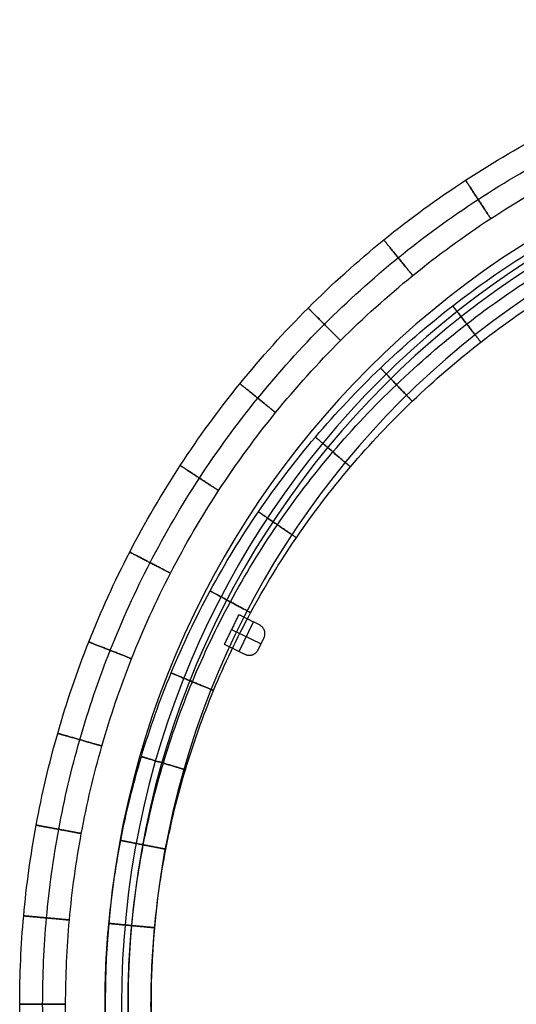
# Model space of a CAD drawing. Header units: millimetres. Extents: x -524 to 526, y -299 to 301.
# Tile 3 of 14: x -524 to -373, y 1 to 301. Entities that reach past the tile are written whole.
import ezdxf

# ---------------------------------------------------------------- set-up
doc = ezdxf.new("R2010")
doc.units = ezdxf.units.MM
doc.header["$MEASUREMENT"] = 0
doc.layers.add('Verde metal table', color=7, linetype='Continuous', true_color=0x4f624b)
doc.layers.add('Wood top', color=7, linetype='Continuous', true_color=0x7f5080)

msp = doc.modelspace()

# ---------------------------------------------------------------- linework, layer by layer
at = {"layer": 'Verde metal table'}
for p, q in [((-457.38, 108.88, 249.28), (-452.98, 117.85, 249.28)), ((-457.38, 108.88, 248.28), (-452.98, 117.85, 248.28)), ((-459.67, 115.57, 249.28), (-450.69, 111.16, 249.28)), ((-459.67, 115.57, 248.28), (-450.69, 111.16, 248.28))]:
    msp.add_line(p, q, dxfattribs=at)
for points, knots in [([(-224.21, -298.65, 372.28), (-233.21, -298.65, 372.28), (-251.51, -297.82, 372.28), (-279.15, -294.03, 372.28), (-307.12, -287.45, 372.28), (-335.01, -277.97, 372.28), (-362.38, -265.51, 372.28), (-388.75, -250.12, 372.28), (-413.68, -231.93, 372.28), (-436.72, -211.16, 372.28), (-457.5, -188.11, 372.28), (-475.69, -163.19, 372.28), (-491.08, -136.81, 372.28), (-503.53, -109.45, 372.28), (-513.02, -81.55, 372.28), (-519.59, -53.59, 372.28), (-523.39, -25.94, 372.28), (-524.62, 1.35, 372.28), (-523.39, 28.65, 372.28), (-519.59, 56.3, 372.28), (-513.02, 84.27, 372.28), (-503.53, 112.15, 372.28), (-491.08, 139.52, 372.28), (-475.69, 165.89, 372.28), (-457.5, 190.82, 372.28), (-436.72, 213.86, 372.28), (-413.68, 234.64, 372.28), (-388.75, 252.83, 372.28), (-362.37, 268.22, 372.28), (-335.01, 280.67, 372.28), (-307.12, 290.16, 372.28), (-279.16, 296.73, 372.28), (-251.51, 300.53, 372.28), (-233.21, 301.35, 372.28), (-224.21, 301.35, 372.28)], [0, 0, 0, 0, 26.362872, 53.613789, 81.674885, 110.448833, 139.819659, 169.654636, 199.807277, 230.121298, 260.43532, 290.587961, 320.422938, 349.793764, 378.567712, 406.628808, 433.879725, 460.242597, 486.605469, 513.856386, 541.917482, 570.69143, 600.062256, 629.897233, 660.049874, 690.363895, 720.677917, 750.830558, 780.665535, 810.036361, 838.810309, 866.871405, 894.122322, 920.485194, 920.485194, 920.485194, 920.485194]), ([(-224.21, -291.65, 365.28), (-233, -291.65, 365.28), (-250.87, -290.84, 365.28), (-277.87, -287.13, 365.28), (-305.19, -280.71, 365.28), (-332.43, -271.45, 365.28), (-359.15, -259.29, 365.28), (-384.91, -244.26, 365.28), (-409.26, -226.49, 365.28), (-431.76, -206.2, 365.28), (-452.05, -183.69, 365.28), (-469.82, -159.35, 365.28), (-484.85, -133.58, 365.28), (-497.01, -106.86, 365.28), (-506.28, -79.62, 365.28), (-512.7, -52.31, 365.28), (-516.41, -25.3, 365.28), (-517.61, 1.35, 365.28), (-516.41, 28.01, 365.28), (-512.7, 55.01, 365.28), (-506.28, 82.33, 365.28), (-497.01, 109.57, 365.28), (-484.85, 136.29, 365.28), (-469.82, 162.06, 365.28), (-452.05, 186.4, 365.28), (-431.76, 208.91, 365.28), (-409.26, 229.2, 365.28), (-384.91, 246.96, 365.28), (-359.15, 261.99, 365.28), (-332.43, 274.16, 365.28), (-305.19, 283.42, 365.28), (-277.87, 289.84, 365.28), (-250.87, 293.55, 365.28), (-233, 294.35, 365.28), (-224.21, 294.35, 365.28)], [0, 0, 0, 0, 26.362872, 53.613789, 81.674885, 110.448833, 139.819659, 169.654636, 199.807277, 230.121298, 260.43532, 290.587961, 320.422938, 349.793764, 378.567712, 406.628808, 433.879725, 460.242597, 486.605469, 513.856386, 541.917482, 570.69143, 600.062256, 629.897233, 660.049874, 690.363895, 720.677917, 750.830558, 780.665535, 810.036361, 838.810309, 866.871405, 894.122322, 920.485194, 920.485194, 920.485194, 920.485194]), ([(-224.21, -291.65, 379.28), (-233, -291.65, 379.28), (-250.87, -290.84, 379.28), (-277.87, -287.13, 379.28), (-305.19, -280.71, 379.28), (-332.43, -271.45, 379.28), (-359.15, -259.29, 379.28), (-384.91, -244.26, 379.28), (-409.26, -226.49, 379.28), (-431.76, -206.2, 379.28), (-452.05, -183.69, 379.28), (-469.82, -159.35, 379.28), (-484.85, -133.58, 379.28), (-497.01, -106.86, 379.28), (-506.28, -79.62, 379.28), (-512.7, -52.31, 379.28), (-516.41, -25.3, 379.28), (-517.61, 1.35, 379.28), (-516.41, 28.01, 379.28), (-512.7, 55.01, 379.28), (-506.28, 82.33, 379.28), (-497.01, 109.57, 379.28), (-484.85, 136.29, 379.28), (-469.82, 162.06, 379.28), (-452.05, 186.4, 379.28), (-431.76, 208.91, 379.28), (-409.26, 229.2, 379.28), (-384.91, 246.96, 379.28), (-359.15, 261.99, 379.28), (-332.43, 274.16, 379.28), (-305.19, 283.42, 379.28), (-277.87, 289.84, 379.28), (-250.87, 293.55, 379.28), (-233, 294.35, 379.28), (-224.21, 294.35, 379.28)], [0, 0, 0, 0, 26.362872, 53.613789, 81.674885, 110.448833, 139.819659, 169.654636, 199.807277, 230.121298, 260.43532, 290.587961, 320.422938, 349.793764, 378.567712, 406.628808, 433.879725, 460.242597, 486.605469, 513.856386, 541.917482, 570.69143, 600.062256, 629.897233, 660.049874, 690.363895, 720.677917, 750.830558, 780.665535, 810.036361, 838.810309, 866.871405, 894.122322, 920.485194, 920.485194, 920.485194, 920.485194]), ([(-224.21, -284.65, 372.28), (-232.79, -284.65, 372.28), (-250.24, -283.86, 372.28), (-276.59, -280.24, 372.28), (-303.26, -273.97, 372.28), (-329.84, -264.93, 372.28), (-355.93, -253.06, 372.28), (-381.07, -238.39, 372.28), (-404.84, -221.04, 372.28), (-426.81, -201.24, 372.28), (-446.61, -179.27, 372.28), (-463.95, -155.51, 372.28), (-478.63, -130.36, 372.28), (-490.5, -104.28, 372.28), (-499.54, -77.69, 372.28), (-505.81, -51.03, 372.28), (-509.43, -24.67, 372.28), (-510.6, 1.35, 372.28), (-509.43, 27.38, 372.28), (-505.81, 53.73, 372.28), (-499.54, 80.4, 372.28), (-490.5, 106.98, 372.28), (-478.63, 133.07, 372.28), (-463.96, 158.22, 372.28), (-446.61, 181.98, 372.28), (-426.81, 203.95, 372.28), (-404.84, 223.75, 372.28), (-381.08, 241.1, 372.28), (-355.93, 255.77, 372.28), (-329.84, 267.64, 372.28), (-303.25, 276.68, 372.28), (-276.59, 282.95, 372.28), (-250.23, 286.57, 372.28), (-232.79, 287.35, 372.28), (-224.21, 287.35, 372.28)], [0, 0, 0, 0, 26.362872, 53.613789, 81.674885, 110.448833, 139.819659, 169.654636, 199.807277, 230.121298, 260.43532, 290.587961, 320.422938, 349.793764, 378.567712, 406.628808, 433.879725, 460.242597, 486.605469, 513.856386, 541.917482, 570.69143, 600.062256, 629.897233, 660.049874, 690.363895, 720.677917, 750.830558, 780.665535, 810.036361, 838.810309, 866.871405, 894.122322, 920.485194, 920.485194, 920.485194, 920.485194]), ([(-212.05, -265.65, 245.28), (-220.43, -265.65, 245.28), (-237.44, -264.91, 245.28), (-263.16, -261.54, 245.28), (-289.18, -255.69, 245.28), (-315.12, -247.25, 245.28), (-340.57, -236.18, 245.28), (-365.12, -222.49, 245.28), (-388.31, -206.31, 245.28), (-409.75, -187.83, 245.28), (-429.09, -167.32, 245.28), (-446.03, -145.14, 245.28), (-460.36, -121.66, 245.28), (-471.95, -97.3, 245.28), (-480.79, -72.47, 245.28), (-486.91, -47.56, 245.28), (-490.45, -22.95, 245.28), (-491.59, 1.35, 245.28), (-490.45, 25.66, 245.28), (-486.91, 50.27, 245.28), (-480.79, 75.17, 245.28), (-471.95, 100.01, 245.28), (-460.36, 124.36, 245.28), (-446.03, 147.84, 245.28), (-429.09, 170.03, 245.28), (-409.75, 190.53, 245.28), (-388.31, 209.02, 245.28), (-365.11, 225.2, 245.28), (-340.58, 238.89, 245.28), (-315.12, 249.96, 245.28), (-289.18, 258.4, 245.28), (-263.16, 264.24, 245.28), (-237.45, 267.62, 245.28), (-220.42, 268.35, 245.28), (-212.05, 268.35, 245.28)], [0, 0, 0, 0, 25.114701, 51.056524, 77.732547, 105.02424, 132.800837, 160.917172, 189.216202, 217.541106, 245.736042, 273.654598, 301.163497, 328.140367, 354.489574, 380.12237, 404.978478, 429.004494, 453.031171, 477.885695, 503.520873, 529.867851, 556.845392, 584.353589, 612.271895, 640.467149, 668.791725, 697.091, 725.20805, 752.983953, 780.277955, 806.951509, 832.894953, 858.008984, 858.008984, 858.008984, 858.008984]), ([(-212.05, -258.65, 252.28), (-220.23, -258.65, 252.28), (-236.84, -257.93, 252.28), (-261.93, -254.64, 252.28), (-287.32, -248.93, 252.28), (-312.63, -240.7, 252.28), (-337.46, -229.9, 252.28), (-361.4, -216.55, 252.28), (-384.01, -200.77, 252.28), (-404.91, -182.76, 252.28), (-423.75, -162.78, 252.28), (-440.24, -141.17, 252.28), (-454.19, -118.32, 252.28), (-465.48, -94.61, 252.28), (-474.07, -70.45, 252.28), (-480.03, -46.22, 252.28), (-483.47, -22.28, 252.28), (-484.58, 1.35, 252.28), (-483.47, 24.99, 252.28), (-480.03, 48.93, 252.28), (-474.07, 73.16, 252.28), (-465.48, 97.32, 252.28), (-454.19, 121.02, 252.28), (-440.24, 143.88, 252.28), (-423.75, 165.49, 252.28), (-404.91, 185.46, 252.28), (-384.01, 203.48, 252.28), (-361.4, 219.26, 252.28), (-337.47, 232.6, 252.28), (-312.63, 243.41, 252.28), (-287.32, 251.64, 252.28), (-261.93, 257.34, 252.28), (-236.84, 260.64, 252.28), (-220.22, 261.35, 252.28), (-212.05, 261.35, 252.28)], [0, 0, 0, 0, 25.114701, 51.056524, 77.732547, 105.02424, 132.800837, 160.917172, 189.216202, 217.541106, 245.736042, 273.654598, 301.163497, 328.140367, 354.489574, 380.12237, 404.978478, 429.004494, 453.031171, 477.885695, 503.520873, 529.867851, 556.845392, 584.353589, 612.271895, 640.467149, 668.791725, 697.091, 725.20805, 752.983953, 780.277955, 806.951509, 832.894953, 858.008984, 858.008984, 858.008984, 858.008984]), ([(-335.93, -245.64, 252.28), (-338.43, -244.5, 252.28), (-349.58, -239.18, 252.28), (-368.83, -228.44, 252.28), (-392.61, -211.85, 252.28), (-414.6, -192.9, 252.28), (-434.43, -171.86, 252.28), (-451.82, -149.1, 252.28), (-466.52, -125, 252.28), (-478.43, -99.98, 252.28), (-487.5, -74.48, 252.28), (-493.79, -48.9, 252.28), (-497.42, -23.62, 252.28), (-498.6, 1.35, 252.28), (-497.42, 26.32, 252.28), (-493.79, 51.61, 252.28), (-487.5, 77.19, 252.28), (-478.43, 102.69, 252.28), (-466.52, 127.7, 252.28), (-451.81, 151.81, 252.28), (-434.44, 174.57, 252.28), (-414.6, 195.6, 252.28), (-392.61, 214.56, 252.28), (-368.83, 231.15, 252.28), (-349.58, 241.89, 252.28), (-338.43, 247.2, 252.28), (-335.93, 248.35, 252.28)], [124.750415, 124.750415, 124.750415, 124.750415, 132.800837, 160.917172, 189.216202, 217.541106, 245.736042, 273.654598, 301.163497, 328.140367, 354.489574, 380.12237, 404.978478, 429.004494, 453.031171, 477.885695, 503.520873, 529.867851, 556.845392, 584.353589, 612.271895, 640.467149, 668.791725, 697.091, 725.20805, 733.259252, 733.259252, 733.259252, 733.259252]), ([(-326.72, -242.08, 259.28), (-331.29, -240.11, 259.28), (-344.32, -234.09, 259.28), (-365.12, -222.49, 259.28), (-388.31, -206.31, 259.28), (-409.75, -187.83, 259.28), (-429.09, -167.32, 259.28), (-446.03, -145.14, 259.28), (-460.36, -121.66, 259.28), (-471.95, -97.3, 259.28), (-480.79, -72.47, 259.28), (-486.91, -47.56, 259.28), (-490.45, -22.95, 259.28), (-491.59, 1.35, 259.28), (-490.45, 25.66, 259.28), (-486.91, 50.27, 259.28), (-480.79, 75.17, 259.28), (-471.95, 100.01, 259.28), (-460.36, 124.36, 259.28), (-446.03, 147.84, 259.28), (-429.09, 170.03, 259.28), (-409.75, 190.53, 259.28), (-388.31, 209.02, 259.28), (-365.11, 225.2, 259.28), (-344.32, 236.8, 259.28), (-331.29, 242.82, 259.28), (-326.72, 244.79, 259.28)], [117.870835, 117.870835, 117.870835, 117.870835, 132.800837, 160.917172, 189.216202, 217.541106, 245.736042, 273.654598, 301.163497, 328.140367, 354.489574, 380.12237, 404.978478, 429.004494, 453.031171, 477.885695, 503.520873, 529.867851, 556.845392, 584.353589, 612.271895, 640.467149, 668.791725, 697.091, 725.20805, 740.13846, 740.13846, 740.13846, 740.13846])]:
    msp.add_open_spline(points, degree=3, knots=knots, dxfattribs=at)
for points in [[(-388.38, 252.45, 372.28), (-388.38, 252.45, 365.28), (-384.55, 246.59, 365.28), (-380.71, 240.73, 365.28), (-380.71, 240.73, 372.28), (-380.71, 240.73, 379.28), (-384.55, 246.59, 379.28), (-388.38, 252.45, 379.28), (-388.38, 252.45, 372.28)], [(-413.3, 234.26, 372.28), (-413.3, 234.26, 365.28), (-408.89, 228.83, 365.28), (-404.48, 223.39, 365.28), (-404.48, 223.39, 372.28), (-404.48, 223.39, 379.28), (-408.89, 228.83, 379.28), (-413.3, 234.26, 379.28), (-413.3, 234.26, 372.28)], [(-436.34, 213.49, 372.28), (-436.34, 213.49, 365.28), (-431.4, 208.54, 365.28), (-426.45, 203.59, 365.28), (-426.45, 203.59, 372.28), (-426.45, 203.59, 379.28), (-431.4, 208.54, 379.28), (-436.34, 213.49, 379.28), (-436.34, 213.49, 372.28)], [(-388.01, 208.64, 259.28), (-392.3, 214.17, 259.28), (-392.3, 214.17, 252.28), (-392.3, 214.17, 245.28), (-388.01, 208.64, 245.28), (-383.71, 203.11, 245.28), (-383.71, 203.11, 252.28), (-383.71, 203.11, 259.28), (-388.01, 208.64, 259.28)], [(-409.45, 190.15, 259.28), (-414.29, 195.21, 259.28), (-414.29, 195.21, 252.28), (-414.29, 195.21, 245.28), (-409.45, 190.15, 245.28), (-404.61, 185.09, 245.28), (-404.61, 185.09, 252.28), (-404.61, 185.09, 259.28), (-409.45, 190.15, 259.28)], [(-457.12, 190.44, 372.28), (-457.12, 190.44, 365.28), (-451.68, 186.03, 365.28), (-446.25, 181.62, 365.28), (-446.25, 181.62, 372.28), (-446.25, 181.62, 379.28), (-451.68, 186.03, 379.28), (-457.12, 190.44, 379.28), (-457.12, 190.44, 372.28)], [(-428.78, 169.64, 259.28), (-434.12, 174.17, 259.28), (-434.12, 174.17, 252.28), (-434.12, 174.17, 245.28), (-428.78, 169.64, 245.28), (-423.44, 165.11, 245.28), (-423.44, 165.11, 252.28), (-423.44, 165.11, 259.28), (-428.78, 169.64, 259.28)], [(-475.31, 165.52, 372.28), (-475.31, 165.52, 365.28), (-469.45, 161.69, 365.28), (-463.59, 157.86, 365.28), (-463.59, 157.86, 372.28), (-463.59, 157.86, 379.28), (-469.45, 161.69, 379.28), (-475.31, 165.52, 379.28), (-475.31, 165.52, 372.28)], [(-445.71, 147.46, 259.28), (-451.49, 151.41, 259.28), (-451.49, 151.41, 252.28), (-451.49, 151.41, 245.28), (-445.71, 147.46, 245.28), (-439.93, 143.51, 245.28), (-439.93, 143.51, 252.28), (-439.93, 143.51, 259.28), (-445.71, 147.46, 259.28)], [(-490.7, 139.14, 372.28), (-490.7, 139.14, 365.28), (-484.48, 135.93, 365.28), (-478.26, 132.71, 365.28), (-478.26, 132.71, 372.28), (-478.26, 132.71, 379.28), (-484.48, 135.93, 379.28), (-490.7, 139.14, 379.28), (-490.7, 139.14, 372.28)], [(-460.03, 123.98, 259.28), (-466.18, 127.31, 259.28), (-466.18, 127.31, 252.28), (-466.18, 127.31, 245.28), (-460.03, 123.98, 245.28), (-453.87, 120.66, 245.28), (-453.87, 120.66, 252.28), (-453.87, 120.66, 259.28), (-460.03, 123.98, 259.28)], [(-503.15, 111.78, 372.28), (-503.15, 111.78, 365.28), (-496.64, 109.21, 365.28), (-490.13, 106.63, 365.28), (-490.13, 106.63, 372.28), (-490.13, 106.63, 379.28), (-496.64, 109.21, 379.28), (-503.15, 111.78, 379.28), (-503.15, 111.78, 372.28)], [(-471.61, 99.64, 259.28), (-478.08, 102.31, 259.28), (-478.08, 102.31, 252.28), (-478.08, 102.31, 245.28), (-471.61, 99.64, 245.28), (-465.14, 96.96, 245.28), (-465.14, 96.96, 252.28), (-465.14, 96.96, 259.28), (-471.61, 99.64, 259.28)], [(-512.63, 83.9, 372.28), (-512.63, 83.9, 365.28), (-505.9, 81.98, 365.28), (-499.17, 80.05, 365.28), (-499.17, 80.05, 372.28), (-499.17, 80.05, 379.28), (-505.9, 81.98, 379.28), (-512.63, 83.9, 379.28), (-512.63, 83.9, 372.28)], [(-480.44, 74.82, 259.28), (-487.14, 76.83, 259.28), (-487.14, 76.83, 252.28), (-487.14, 76.83, 245.28), (-480.44, 74.82, 245.28), (-473.73, 72.82, 245.28), (-473.73, 72.82, 252.28), (-473.73, 72.82, 259.28), (-480.44, 74.82, 259.28)], [(-519.2, 55.94, 372.28), (-519.2, 55.94, 365.28), (-512.32, 54.67, 365.28), (-505.44, 53.4, 365.28), (-505.44, 53.4, 372.28), (-505.44, 53.4, 379.28), (-512.32, 54.67, 379.28), (-519.2, 55.94, 379.28), (-519.2, 55.94, 372.28)], [(-486.55, 49.94, 259.28), (-493.42, 51.27, 259.28), (-493.42, 51.27, 252.28), (-493.42, 51.27, 245.28), (-486.55, 49.94, 245.28), (-479.68, 48.61, 245.28), (-479.68, 48.61, 252.28), (-479.68, 48.61, 259.28), (-486.55, 49.94, 259.28)], [(-523, 28.31, 372.28), (-523, 28.31, 365.28), (-516.03, 27.68, 365.28), (-509.06, 27.05, 365.28), (-509.06, 27.05, 372.28), (-509.06, 27.05, 379.28), (-516.03, 27.68, 379.28), (-523, 28.31, 379.28), (-523, 28.31, 372.28)], [(-490.08, 25.34, 259.28), (-497.05, 26, 259.28), (-497.05, 26, 252.28), (-497.05, 26, 245.28), (-490.08, 25.34, 245.28), (-483.11, 24.69, 245.28), (-483.11, 24.69, 252.28), (-483.11, 24.69, 259.28), (-490.08, 25.34, 259.28)], [(-524.21, 1.35, 372.28), (-524.21, 1.35, 365.28), (-517.21, 1.35, 365.28), (-510.21, 1.35, 365.28), (-510.21, 1.35, 372.28), (-510.21, 1.35, 379.28), (-517.21, 1.35, 379.28), (-524.21, 1.35, 379.28), (-524.21, 1.35, 372.28)]]:
    msp.add_rational_spline(points, [1, 0.707106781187, 1, 0.707106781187, 1, 0.707106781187, 1, 0.707106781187, 1], degree=2, knots=[0, 0, 0, 10.995574, 10.995574, 21.991149, 21.991149, 32.986723, 32.986723, 43.982297, 43.982297, 43.982297], dxfattribs=at)
for points in [[(-457.47, 120.06, 249.28), (-459.67, 115.57, 249.28), (-461.87, 111.08, 249.28)], [(-457.47, 120.06, 248.28), (-459.67, 115.57, 248.28), (-461.87, 111.08, 248.28)], [(-457.47, 120.06, 248.78), (-459.67, 115.57, 248.78), (-461.87, 111.08, 248.78)], [(-457.47, 120.06, 249.28), (-457.47, 120.06, 248.78), (-457.47, 120.06, 248.28)], [(-451.19, 116.97, 249.28), (-454.33, 118.52, 249.28), (-457.47, 120.06, 249.28)], [(-451.19, 116.97, 248.28), (-454.33, 118.52, 248.28), (-457.47, 120.06, 248.28)], [(-451.19, 116.97, 248.78), (-454.33, 118.52, 248.78), (-457.47, 120.06, 248.78)], [(-452.98, 117.85, 249.28), (-452.98, 117.85, 248.78), (-452.98, 117.85, 248.28)], [(-459.67, 115.57, 249.28), (-459.67, 115.57, 248.78), (-459.67, 115.57, 248.28)], [(-451.19, 116.97, 248.28), (-451.19, 116.97, 248.78), (-451.19, 116.97, 249.28)], [(-449.67, 115.25, 248.28), (-449.67, 115.25, 248.78), (-449.67, 115.25, 249.28)], [(-461.87, 111.08, 249.28), (-458.73, 109.54, 249.28), (-455.59, 108, 249.28)], [(-461.87, 111.08, 248.28), (-458.73, 109.54, 248.28), (-455.59, 108, 248.28)], [(-461.87, 111.08, 249.28), (-461.87, 111.08, 248.78), (-461.87, 111.08, 248.28)], [(-461.87, 111.08, 248.78), (-458.73, 109.54, 248.78), (-455.59, 108, 248.78)], [(-451.57, 109.37, 249.28), (-450.69, 111.16, 249.28), (-449.81, 112.96, 249.28)], [(-451.57, 109.37, 248.28), (-450.69, 111.16, 248.28), (-449.81, 112.96, 248.28)], [(-451.57, 109.37, 248.78), (-450.69, 111.16, 248.78), (-449.81, 112.96, 248.78)], [(-450.69, 111.16, 249.28), (-450.69, 111.16, 248.78), (-450.69, 111.16, 248.28)], [(-449.81, 112.96, 248.28), (-449.81, 112.96, 248.78), (-449.81, 112.96, 249.28)], [(-457.38, 108.88, 249.28), (-457.38, 108.88, 248.78), (-457.38, 108.88, 248.28)], [(-451.57, 109.37, 248.28), (-451.57, 109.37, 248.78), (-451.57, 109.37, 249.28)], [(-455.59, 108, 248.28), (-455.59, 108, 248.78), (-455.59, 108, 249.28)], [(-453.3, 107.85, 248.28), (-453.3, 107.85, 248.78), (-453.3, 107.85, 249.28)]]:
    msp.add_open_spline(points, degree=2, dxfattribs=at)
for points, weights in [([(-449.81, 112.96, 249.28), (-448.49, 115.65, 249.28), (-451.19, 116.97, 249.28)], [1, 0.707106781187, 1]), ([(-449.81, 112.96, 248.28), (-448.49, 115.65, 248.28), (-451.19, 116.97, 248.28)], [1, 0.707106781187, 1]), ([(-449.81, 112.96, 248.78), (-448.49, 115.65, 248.78), (-451.19, 116.97, 248.78)], [1, 0.707106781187, 1]), ([(-455.59, 108, 249.28), (-452.89, 106.67, 249.28), (-451.57, 109.37, 249.28)], [1, 0.707106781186, 1]), ([(-455.59, 108, 248.28), (-452.89, 106.67, 248.28), (-451.57, 109.37, 248.28)], [1, 0.707106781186, 1]), ([(-455.59, 108, 248.78), (-452.89, 106.67, 248.78), (-451.57, 109.37, 248.78)], [1, 0.707106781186, 1])]:
    msp.add_rational_spline(points, weights, degree=2, dxfattribs=at)
at = {"layer": 'Wood top'}
for centre, radius in [((-224.21, 1.35, 265.97), 274), ((-224.21, 1.35, 264.97), 274), ((-224.21, 1.35, 259.97), 269), ((-224.21, 1.35, 259.97), 267), ((-224.21, 1.35, 249.97), 260), ((-224.21, 1.35, 252.97), 260)]:
    msp.add_arc(centre, radius, 90, 270, dxfattribs=at)

doc.saveas('drawing.dxf')
